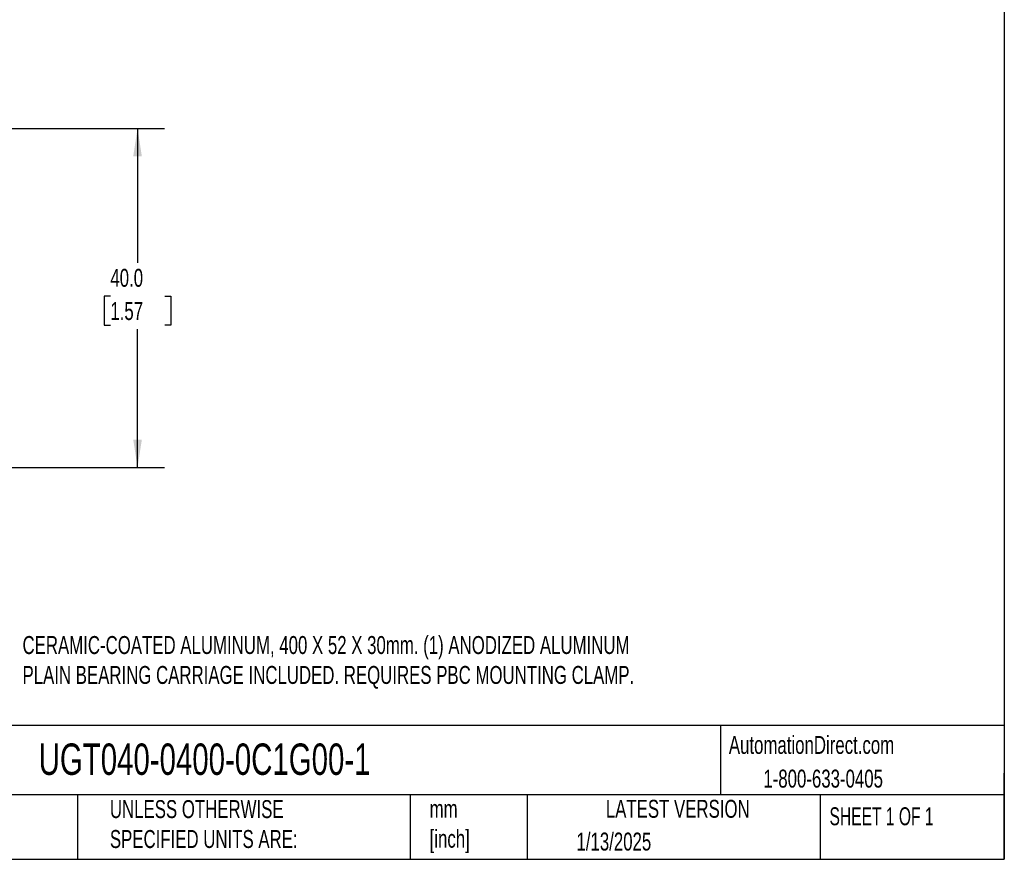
# Model space of a CAD drawing. Header units: millimetres. Extents: x 25 to 1092, y 25 to 838.
# Tile 3 of 6: x 628 to 1092, y 25 to 421. Entities that reach past the tile are written whole.
import ezdxf

# ---------------------------------------------------------------- set-up
doc = ezdxf.new("R2010")
doc.units = ezdxf.units.MM
doc.header["$LTSCALE"] = 4
doc.linetypes.add('SLD-Solid', pattern=[0])
doc.layers.add('DIMENSIONS', color=140, linetype='SLD-Solid', lineweight=25)
doc.layers.add('TEXT', color=140, linetype='SLD-Solid', lineweight=25)
doc.styles.add('SLDTEXTSTYLE0', font='TXT', dxfattribs={"width": 0.7})
doc.styles.add('SLDTEXTSTYLE1', font='TXT', dxfattribs={"width": 0.65})
doc.dimstyles.new('SLDDIMSTYLE6', dxfattribs={"dimtxt": 8.632031, "dimasz": 13.208, "dimexe": 0, "dimexo": 0.0625, "dimgap": 2.158008, "dimtad": 0, "dimtih": 1, "dimtoh": 1, "dimlfac": 0.25, "dimrnd": 1e-09, "dimzin": 4, "dimdsep": 46, "dimtxsty": 'SLDTEXTSTYLE0', "dimsah": 1, "dimcen": 0.09, "dimadec": 0, "dimazin": 1, "dimtfac": 1, "dimtofl": 0, "dimtmove": 0, "dimatfit": 3, "dimfxl": 0, "dimfrac": 2, "dimtolj": 1, "dimtzin": 12, "dimarcsym": 0})

# ---------------------------------------------------------------- blocks, each defined once
blk = doc.blocks.new('_D_20')
at = {"layer": 'DIMENSIONS'}
for p, q in [((446.76, 370.23), (696.16, 370.23)), ((683.46, 370.23), (683.46, 306.75)), ((670.64, 291.1), (667.74, 291.1)), ((667.74, 291.1), (667.74, 277.38)), ((696.29, 291.1), (699.19, 291.1)), ((699.19, 291.1), (699.19, 277.38)), ((667.74, 277.38), (670.64, 277.38)), ((683.46, 210.23), (683.46, 275.45)), ((699.19, 277.38), (696.29, 277.38)), ((381.4, 210.23), (696.16, 210.23))]:
    blk.add_line(p, q, dxfattribs=at)
for points in [[(683.46, 370.23), (681.43, 357.02), (685.5, 357.02)], [(683.46, 210.23), (685.5, 223.44), (681.43, 223.44)]]:
    blk.add_solid(points, dxfattribs=at)
at = {"layer": 'DIMENSIONS', "char_height": 8.467, "attachment_point": 1, "style": 'SLDTEXTSTYLE0'}
for s, insert in [('40.0', (670.64, 303.95)), ('1.57', (670.64, 288.29))]:
    blk.add_mtext(s, dxfattribs=dict(at, insert=insert))

msp = doc.modelspace()

# ---------------------------------------------------------------- linework, layer by layer
at = {"layer": 'TEXT'}
for p, q in [((1092.2, 838.2), (1092.2, 25.4)), ((1092.2, 88.504), (25.4, 88.504)), ((958.302, 88.504), (958.302, 55.88)), ((1092.2, 25.4), (1092.2, 66.04)), ((1092.2, 55.88), (25.4, 55.88)), ((655.121, 55.88), (655.121, 25.4)), ((812.097, 55.88), (812.097, 25.4)), ((867.248, 55.88), (867.248, 25.4)), ((1005.395, 55.88), (1005.395, 25.4)), ((25.4, 25.4), (1092.2, 25.4))]:
    msp.add_line(p, q, dxfattribs=at)

# ---------------------------------------------------------------- texts
for s, insert, char_height, attachment_point, style in [('CERAMIC-COATED ALUMINUM, 400 X 52 X 30mm. (1) ANODIZED ALUMINUM ^JPLAIN BEARING CARRIAGE INCLUDED. REQUIRES PBC MOUNTING CLAMP.', (629.225, 130.721), 8.466667, 1, 'SLDTEXTSTYLE0'), ('AutomationDirect.com', (962.309, 83.61), 8.46667, 1, 'SLDTEXTSTYLE0'), ('UGT040-0400-0C1G00-1', (636.831, 80.043), 14.81667, 1, 'SLDTEXTSTYLE0'), ('1-800-633-0405', (978.576, 67.698), 8.46667, 1, 'SLDTEXTSTYLE0'), ('UNLESS OTHERWISE ^JSPECIFIED UNITS ARE:', (670.432, 53.324), 8.46667, 1, 'SLDTEXTSTYLE0'), ('mm^J[inch]', (821.197, 53.442), 8.4667, 1, 'SLDTEXTSTYLE0'), ('LATEST VERSION', (938.209, 53.456), 8.46667, 2, 'SLDTEXTSTYLE0'), ('SHEET 1 OF 1', (1009.765, 49.934), 8.46667, 1, 'SLDTEXTSTYLE1'), ('1/13/2025', (890.451, 38.012), 8.4667, 1, 'SLDTEXTSTYLE0')]:
    msp.add_mtext(s, dxfattribs=dict(at, insert=insert, char_height=char_height, attachment_point=attachment_point, style=style))

# ---------------------------------------------------------------- dimensions: what is measured, and where the dimension line sits
at = {"layer": 'DIMENSIONS'}
dim = msp.add_linear_dim(base=(683.465, 370.23), p1=(376.316, 210.23), p2=(441.675, 370.23), angle=90, dimstyle='SLDDIMSTYLE6', dxfattribs=at)
dim.commit()
dim.dimension.update_dxf_attribs({"geometry": '_D_20', "text_midpoint": (683.465, 291.1), "dimtype": 160})

doc.saveas('drawing.dxf')
